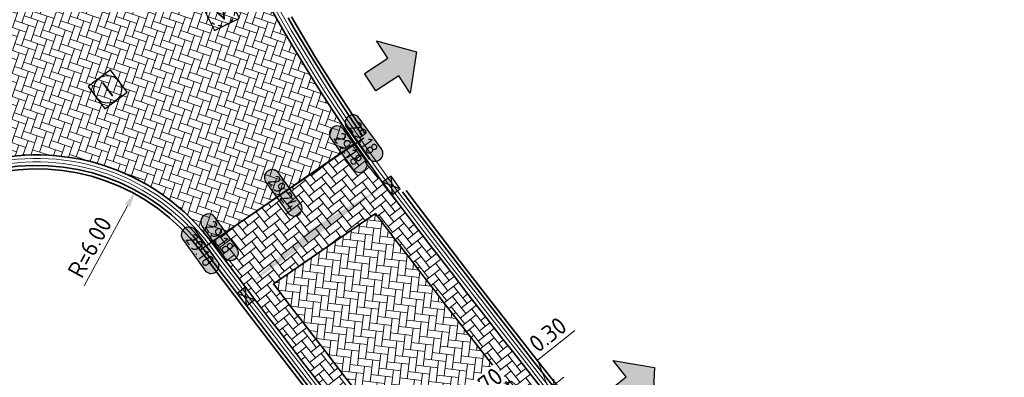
# Model space of a CAD drawing. Header units: metres. Extents: x 199937 to 201628, y 374508 to 375260.
# Tile 73 of 183: x 201200 to 201229, y 374827 to 374838. Entities that reach past the tile are written whole.
import ezdxf
from ezdxf.enums import TextEntityAlignment as Align

# ---------------------------------------------------------------- set-up
doc = ezdxf.new("R2010")
doc.units = ezdxf.units.M
doc.linetypes.add('HIDDENX2', pattern=[0.75, 0.5, -0.25])
doc.linetypes.add('VH-OPSLUITBAND_100X200', pattern=[16, 8, -2, 4, -2])
doc.layers.add('000___INRIT-PIJL', color=252, linetype='Continuous')
for name, color, linetype, lineweight in [('B-WE-RI-VWA_RIOOLPUT_VALPUT-S', 20, 'Continuous', 25), ('N-WE-OG-HOOGTELIJN-G', 7, 'Continuous', 25), ('N-WE-RI-ITR_RIOOLPUT-S', 84, 'Continuous', 25), ('N-WE-RI-KOLK-S', 7, 'Continuous', 25), ('N-WE-VH-DWARSHELLING-S', 7, 'Continuous', 25), ('N-WE-VH-GOOT-G', 170, 'Continuous', 35), ('N-WE-VH-KANTOPSLUITING_OPSLUITBAND_100X200-G', 150, 'VH-OPSLUITBAND_100X200', 35), ('N-WE-VH-KANTVERHARDING_STREKLAAG-G', 60, 'Continuous', 18), ('N-WE-VH-VERHARDING_BETONSTRAATSTEEN-G', 252, 'Continuous', 35), ('X-XX-AL-HOOGTELABEL-S', 7, 'Continuous', 25), ('X-XX-AL-M-200', 7, 'Continuous', 18)]:
    doc.layers.add(name, color=color, linetype=linetype, lineweight=lineweight)
doc.layers.add('N-WE-VH-VERHARDING_BETONSTRAATSTEEN_HEIDE-A', color=7, linetype='Continuous', lineweight=0, true_color=0x986657)
doc.layers.add('N-WE-VH-VERHARDING_BETONSTRAATSTEEN_ROOD-A', color=7, linetype='Continuous', lineweight=0, true_color=0xa92c0a)
doc.styles.add('NLCS-ISO', font='NLCS-ISO.ttf')
doc.styles.add('NLCS-ISO-ANNOTATIEF-T18', font='NLCS-ISO.ttf', dxfattribs={"height": 1.8})
doc.styles.add('NLCS-ISO-M200-T25', font='NLCS-ISO.ttf', dxfattribs={"height": 0.5})
doc.dimstyles.new('NLCS-M200-T25-PIJL_L2_H1', dxfattribs={"dimscale": 0.2, "dimtxt": 2.5, "dimasz": 2.5, "dimexe": 2, "dimexo": 2, "dimgap": 0.7, "dimtad": 1, "dimzin": 0, "dimdsep": 46, "dimtxsty": 'NLCS-ISO-M200-T25', "dimcen": 0, "dimdle": 2, "dimclrd": 256, "dimclre": 256, "dimclrt": 256, "dimadec": 1, "dimazin": 0, "dimtfac": 1, "dimtdec": 3, "dimtofl": 0, "dimtmove": 0, "dimatfit": 3, "dimfxl": 2, "dimfxlon": 1, "dimtfillclr": 256, "dimtolj": 1, "dimtzin": 0, "dimlwd": -1, "dimlwe": -1, "dimarcsym": 0})
doc.dimstyles.new('NLCS-M200-T25-SCHRAP_L2_H1', dxfattribs={"dimscale": 0.2, "dimtxt": 2.5, "dimasz": 1.4, "dimexe": 2, "dimexo": 2, "dimgap": 0.7, "dimtad": 1, "dimzin": 0, "dimdsep": 46, "dimtxsty": 'NLCS-ISO-M200-T25', "dimblk": 'OBLIQUE', "dimcen": 0, "dimdle": 2, "dimclrd": 256, "dimclre": 256, "dimclrt": 256, "dimadec": 1, "dimazin": 0, "dimtfac": 1, "dimtdec": 3, "dimtofl": 0, "dimtmove": 0, "dimatfit": 3, "dimldrblk": 'OBLIQUE', "dimfxl": 2, "dimfxlon": 1, "dimtfillclr": 256, "dimtolj": 1, "dimtzin": 0, "dimlwd": -1, "dimlwe": -1, "dimarcsym": 0})
pattern_1 = [(38.19511576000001, (0, 0), (0.03518932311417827, 0.2948927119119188), [0.63, -0.21]), (308.19511576, (-0.2597033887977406, 0.3300820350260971), (0.03518932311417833, 0.2948927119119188), [0.6299999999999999, -0.21])]

# ---------------------------------------------------------------- blocks, each defined once
blk = doc.blocks.new('inrit')
h = blk.add_hatch(color=256)
h.dxf.hatch_style = 1
h.paths.add_polyline_path([(0.3000000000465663, 1), (-0.300000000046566, 1), (-0.3000000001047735, 1.799999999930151), (-0.900000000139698, 1.799999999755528), (-2.328301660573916e-10, 2.599999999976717), (0.9000000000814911, 1.799999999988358), (0.2999999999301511, 1.799999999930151)])
at = {"color": 3, "flags": 128}
blk.add_lwpolyline([(0.3000000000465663, 1), (-0.300000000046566, 1), (-0.3000000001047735, 1.799999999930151), (-0.900000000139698, 1.799999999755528), (-2.328301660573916e-10, 2.599999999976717), (0.9000000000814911, 1.799999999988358), (0.2999999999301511, 1.799999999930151), (0.3000000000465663, 1)], dxfattribs=at)
blk = doc.blocks.new('*U283')
h = blk.add_hatch(color=253)
h.dxf.hatch_style = 1
edge = h.paths.add_edge_path()
edge.add_line((2.726055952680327, 1.132202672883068), (-2.726055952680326, 1.132202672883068))
edge.add_arc((-2.726055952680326, 0), 1.132202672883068, 90, 270)
edge.add_line((-2.726055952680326, -1.132202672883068), (2.726055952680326, -1.132202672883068))
edge.add_arc((2.726055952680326, 3.697785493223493e-32), 1.132202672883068, 270, 450)
blk.add_lwpolyline([(2.726055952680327, 1.132202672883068), (-2.726055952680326, 1.132202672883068, 0.9999999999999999), (-2.726055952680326, -1.132202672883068), (2.726055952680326, -1.132202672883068, 0.9999999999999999)], format="xyb", close=True)
at = {"style": 'NLCS-ISO-ANNOTATIEF-T18'}
blk.add_attdef('HGT', text='', height=1.8, dxfattribs=at).set_placement((-0.002853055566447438, -0.0004570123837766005), align=Align.MIDDLE_CENTER)
blk = doc.blocks.new('SRI-PUT_INSPECTIE-SO')
at = {"lineweight": -3, "flags": 128}
blk.add_lwpolyline([(-1.999999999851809, -2.000000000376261), (2.000000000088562, -2.000000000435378), (2.000000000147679, 1.999999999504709), (-2.00000000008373, 1.999999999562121)], close=True, dxfattribs=at)
at = {"lineweight": -3, "ltscale": 1.5}
blk.add_circle((0, -7.105427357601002e-14), 1.999999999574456, dxfattribs=at)
at = {"ltscale": 0.1, "style": 'NLCS-ISO'}
blk.add_text('I', height=2.5, dxfattribs=at).set_placement((-0.002795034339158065, -0.007140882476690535), align=Align.MIDDLE_CENTER)
blk = doc.blocks.new('SRI-PUT_VALPUT-SO')
at = {"lineweight": -3, "flags": 128}
blk.add_lwpolyline([(-1.999999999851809, -2.00000000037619), (2.000000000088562, -2.000000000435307), (2.000000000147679, 1.99999999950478), (-2.00000000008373, 1.999999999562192)], close=True, dxfattribs=at)
at = {"linetype": 'HIDDENX2', "lineweight": -3, "ltscale": 0.25}
blk.add_circle((0, 0), 1.999999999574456, dxfattribs=at)
at = {"ltscale": 0.1, "style": 'NLCS-ISO'}
blk.add_text('V', height=2.5, dxfattribs=at).set_placement((-0.002795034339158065, -0.007140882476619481), align=Align.MIDDLE_CENTER)
blk = doc.blocks.new('*U399')
blk.add_solid([(0, 0), (2.486077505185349, 0.25), (4.972155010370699, 0)])
blk = doc.blocks.new('*D517')
at = {"layer": 'Defpoints', "color": 0, "transparency": 16777216}
for p in [(201203.5483660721, 374832.646962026), (201200.6945288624, 374827.3691203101)]:
    blk.add_point(p, dxfattribs=at)
at = {"layer": 'X-XX-AL-M-200', "transparency": 16777216}
blk.add_line((201202.0596143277, 374829.8936879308), (201203.3105463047, 374832.207141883), dxfattribs=at)
blk.add_solid([(201203.2372429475, 374832.2467785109), (201203.3838496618, 374832.1675052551), (201203.5483660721, 374832.646962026)], dxfattribs=at)
at = {"layer": 'X-XX-AL-M-200', "transparency": 16777216, "insert": (201202.2231107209, 374831.0160042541), "char_height": 0.5, "attachment_point": 5, "rotation": 61.59900174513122, "style": 'NLCS-ISO-M200-T25', "bg_fill": 3, "box_fill_scale": 1.1, "bg_fill_color": 256, "bg_fill_true_color": 13158600, "bg_fill_transparency": 0}
blk.add_mtext('\\A1;R=6.00', dxfattribs=at)
blk = doc.blocks.new('N-SRI-KOLK_STRAAT_450X300-SO')
h = blk.add_hatch(color=256)
h.dxf.hatch_style = 1
h.paths.add_polyline_path([(-7.127631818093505e-14, 0.7499999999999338), (-1.125000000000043, 1.49999999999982), (-1.125000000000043, 4.75175454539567e-14)])
h.paths.add_polyline_path([(1.1249999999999, 4.75175454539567e-14), (1.1249999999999, 1.49999999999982), (-7.122080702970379e-14, 0.7499999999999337)])
for p, q in [((-1.125000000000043, 4.75175454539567e-14), (1.1249999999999, 1.49999999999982)), ((1.1249999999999, 4.75175454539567e-14), (-1.125000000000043, 1.49999999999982))]:
    blk.add_line(p, q)
at = {"flags": 128}
blk.add_lwpolyline([(-1.125000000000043, 4.75175454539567e-14), (1.1249999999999, 4.75175454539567e-14), (1.1249999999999, 1.49999999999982), (-1.125000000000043, 1.49999999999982)], close=True, dxfattribs=at)
blk = doc.blocks.new('_Oblique')
at = {"color": 0, "linetype": 'ByBlock', "lineweight": -2}
blk.add_line((-0.5, -0.5), (0.5, 0.5), dxfattribs=at)
blk = doc.blocks.new('*D732')
at = {"layer": 'Defpoints', "color": 0, "transparency": 16777216}
for p in [(201215.3363213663, 374826.8315125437), (201215.3494824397, 374826.8148377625), (201214.7868512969, 374826.3978267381)]:
    blk.add_point(p, dxfattribs=at)
at = {"layer": 'X-XX-AL-M-200', "transparency": 16777216}
for p, q in [((201214.3677425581, 374827.156168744), (201213.2845023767, 374826.3011887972)), ((201215.0615863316, 374826.614669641), (201214.3677425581, 374827.156168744)), ((201215.3363213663, 374826.8315125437), (201215.0885010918, 374827.145495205)), ((201214.4728686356, 374826.1500064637), (201215.6503040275, 374827.0793328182)), ((201214.7868512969, 374826.3978267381), (201215.0346715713, 374826.0838440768))]:
    blk.add_line(p, q, dxfattribs=at)
at = {"layer": 'X-XX-AL-M-200', "transparency": 16777216, "xscale": 0.28, "yscale": 0.28, "zscale": 0.28}
for p, rotation in [((201215.3363213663, 374826.8315125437), 38.28333061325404), ((201214.7868512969, 374826.3978267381), 218.283330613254)]:
    blk.add_blockref('_Oblique', p, dxfattribs=dict(at, rotation=rotation))
at = {"layer": 'X-XX-AL-M-200', "transparency": 16777216, "insert": (201213.5844976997, 374827.0348118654), "char_height": 0.5, "attachment_point": 5, "rotation": 38.283330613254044, "style": 'NLCS-ISO-M200-T25', "bg_fill": 3, "box_fill_scale": 1.1, "bg_fill_color": 256, "bg_fill_true_color": 13158600, "bg_fill_transparency": 0}
blk.add_mtext('\\A1;0.70', dxfattribs=at)
blk = doc.blocks.new('*D733')
at = {"layer": 'Defpoints', "color": 0, "transparency": 16777216}
for p in [(201215.3494824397, 374826.8148377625), (201215.5718083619, 374827.0173777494), (201215.5849602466, 374827.0007146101)]:
    blk.add_point(p, dxfattribs=at)
at = {"layer": 'X-XX-AL-M-200', "transparency": 16777216}
for p, q in [((201215.1237700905, 374827.7593519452), (201216.2070102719, 374828.6143318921)), ((201215.4540648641, 374826.9244451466), (201215.1237700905, 374827.7593519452)), ((201215.022338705, 374826.5836922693), (201215.8857910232, 374827.2651980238)), ((201215.3363213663, 374826.8315125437), (201215.0885010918, 374827.145495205)), ((201215.5718083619, 374827.0173777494), (201215.3239880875, 374827.3313604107))]:
    blk.add_line(p, q, dxfattribs=at)
at = {"layer": 'X-XX-AL-M-200', "transparency": 16777216, "xscale": 0.28, "yscale": 0.28, "zscale": 0.28}
for p, rotation in [((201215.5718083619, 374827.0173777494), 38.28333061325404), ((201215.3363213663, 374826.8315125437), 218.283330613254)]:
    blk.add_blockref('_Oblique', p, dxfattribs=dict(at, rotation=rotation))
at = {"layer": 'X-XX-AL-M-200', "transparency": 16777216, "insert": (201215.4237654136, 374828.4929750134), "char_height": 0.5, "attachment_point": 5, "rotation": 38.283330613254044, "style": 'NLCS-ISO-M200-T25', "bg_fill": 3, "box_fill_scale": 1.1, "bg_fill_color": 256, "bg_fill_true_color": 13158600, "bg_fill_transparency": 0}
blk.add_mtext('\\A1;0.30', dxfattribs=at)

msp = doc.modelspace()

# ---------------------------------------------------------------- hatches: boundary and pattern name
at = {"layer": 'N-WE-VH-VERHARDING_BETONSTRAATSTEEN_HEIDE-A', "true_color": 0x986657}
h = msp.add_hatch(dxfattribs=at)
h.set_pattern_fill('AVH-HEI_BSS_KEIFRMT_KEPER-SO', color=25, scale=2, angle=38.19511576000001, pattern_type=2)
h.set_pattern_definition(pattern_1)
h.paths.add_polyline_path([(201211.0336358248, 374832.3790837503, -0.00994330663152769), (201209.8662869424, 374834.0035463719), (201205.7304956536, 374831.1545147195, 0.001151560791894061), (201206.9404978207, 374829.55943476)], flags=17)
h = msp.add_hatch(dxfattribs=at)
h.set_pattern_fill('AVH-HEI_BSS_KEIFRMT_KEPER-SO', color=25, scale=2, angle=38.19511576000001, pattern_type=2)
h.set_pattern_definition(pattern_1)
h.paths.add_polyline_path([(201211.3376270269, 374831.9775358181, -0.00250318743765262), (201211.0336358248, 374832.3790837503), (201210.4567260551, 374831.9816666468, 0.002639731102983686), (201210.7816431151, 374831.5522337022, 0.00722317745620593), (201218.4783350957, 374821.7862315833), (201219.0197505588, 374822.229943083, -0.007221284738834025)], flags=17)
h = msp.add_hatch(dxfattribs=at)
h.set_pattern_fill('AVH-HEI_BSS_KEIFRMT_KEPER-SO', color=25, scale=2, angle=38.19511576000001, pattern_type=2)
h.set_pattern_definition(pattern_1)
h.paths.add_polyline_path([(201207.5176250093, 374829.9570016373), (201206.9404978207, 374829.55943476, 0.007666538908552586), (201215.1816559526, 374819.0844719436), (201215.7230713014, 374819.5281833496, -0.007645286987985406)], flags=17)
at = {"layer": 'N-WE-VH-VERHARDING_BETONSTRAATSTEEN_ROOD-A'}
h = msp.add_hatch(dxfattribs=at)
h.set_pattern_fill('AVH-ROO_BSS_KEIFRMT_KEPER-SO', color=36, scale=2, angle=-18.73988689, pattern_type=2)
h.set_pattern_definition([(341.26011311, (201202.7680044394, 374846.8255048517), (0.2663344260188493, 0.1314000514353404), [0.63, -0.21]), (251.26011311, (201202.902938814, 374847.2232393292), (0.2663344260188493, 0.1314000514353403), [0.6299999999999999, -0.21])])
edge = h.paths.add_edge_path()
edge.add_line((201203.5700273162, 374846.6330093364), (201203.4320861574, 374847.0468540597))
edge.add_line((201203.4320861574, 374847.0468540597), (201198.7188906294, 374845.4758695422))
edge.add_arc((201192.7421551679, 374843.4837266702), 6.299999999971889, -76.28075702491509, 18.43406634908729, ccw=False)
edge.add_line((201194.236291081, 374837.3634686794), (201195.4080894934, 374832.5635649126))
edge.add_line((201195.4080894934, 374832.5635649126), (201199.2003929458, 374833.4893782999))
edge.add_arc((201200.6945266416, 374827.3690771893), 6.300041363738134, 36.9314549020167, 103.719130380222, ccw=False)
edge.add_line((201205.7304956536, 374831.1545147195), (201209.8662869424, 374834.0035463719))
edge.add_arc((201251.2890421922, 374862.5385309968), 50.30000000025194, 198.4340663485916, 214.5618762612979, ccw=False)
h = msp.add_hatch(dxfattribs=at)
h.set_pattern_fill('AVH-ROO_BSS_KEIFRMT_KEPER-SO', color=36, scale=2, angle=-6.80488424, pattern_type=2)
h.set_pattern_definition([(353.19511576, (201210.4567260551, 374831.9816666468), (0.2334032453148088, 0.1836380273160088), [0.6299999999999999, -0.21]), (263.19511576, (201210.5064912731, 374832.3987079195), (0.2334032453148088, 0.1836380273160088), [0.6299999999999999, -0.21])])
h.paths.add_polyline_path([(201210.7816431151, 374831.5522337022, -0.002639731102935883), (201210.4567260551, 374831.9816666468), (201207.5176250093, 374829.9570016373, 0.00764528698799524), (201215.7230713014, 374819.5281833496), (201218.4783350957, 374821.7862315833, -0.007223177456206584)])

# ---------------------------------------------------------------- linework, layer by layer
at = {"layer": 'N-WE-OG-HOOGTELIJN-G'}
msp.add_lwpolyline([(201210.1260620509, 374834.1552777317), (201205.4033968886, 374830.923914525)], dxfattribs=at)
at = {"layer": 'N-WE-VH-GOOT-G'}
for points in [[(201279.4654290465, 374903.5273109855), (201276.406011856, 374908.5202415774, 0.1877469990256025), (201272.7674762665, 374911.2855925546), (201259.3802154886, 374915.1164447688, 0.2094161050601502), (201254.3700697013, 374914.440235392), (201197.641662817, 374879.891685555, 0.3496658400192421), (201194.9418536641, 374872.5188592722), (201203.5700273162, 374846.6330093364, 0.08300686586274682), (201211.3376270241, 374831.9775358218, 0.01048548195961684), (201222.5837637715, 374817.8977237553, 0.3384533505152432), (201230.0464565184, 374816.2042217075), (201252.5838921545, 374826.5281762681, 0.0296485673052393), (201263.0765490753, 374832.109114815), (201301.465339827, 374855.5459103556, 0.4146907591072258), (201303.5543079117, 374864.2145619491), (201279.9878960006, 374902.6746514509)], [(201190.3781682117, 374725.9901508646, 0.005832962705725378), (201213.6215774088, 374733.9085403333, 0.4038275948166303), (201216.2898483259, 374739.2512458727), (201200.0198097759, 374791.0364932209, -0.3192733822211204), (201202.7733105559, 374799.5250245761), (201210.6738992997, 374805.3955649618, -0.01766950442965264), (201214.8628148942, 374808.1684093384, 0.4549785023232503), (201216.4458304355, 374817.5346706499, -0.009968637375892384), (201205.7304956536, 374831.1545147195, 0.2999557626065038), (201199.2003929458, 374833.4893782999), (201150.3313457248, 374821.558999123)]]:
    msp.add_lwpolyline(points, format="xyb", dxfattribs=at)
at = {"layer": 'N-WE-VH-KANTOPSLUITING_OPSLUITBAND_100X200-G'}
for points in [[(201259.6940659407, 374914.714593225), (201259.2976812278, 374914.8280213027, 0.2094161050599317), (201254.5261138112, 374914.1840123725), (201197.7977069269, 374879.6354625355, 0.3496658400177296), (201195.2264601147, 374872.6137232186), (201203.8546337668, 374846.7278732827, 0.08300686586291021), (201211.5759058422, 374832.1598081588, 0.01048548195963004), (201222.8141907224, 374818.0898263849, 0.3384533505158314), (201229.921517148, 374816.4769672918), (201252.4589527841, 374826.8009218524, 0.02964856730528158), (201262.9202258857, 374832.3651676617), (201301.3090166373, 374855.8019632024, 0.2991574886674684), (201304.1238061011, 374861.7605819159, 0.2991574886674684)], [(201304.0465921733, 374861.5734374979, -0.2911166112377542), (201301.2569089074, 374855.8873141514), (201262.8681181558, 374832.4505186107, -0.02964856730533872), (201252.4173063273, 374826.8918370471), (201229.8798706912, 374816.5678824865, -0.3384533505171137), (201222.890999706, 374818.1538605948, -0.01048548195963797), (201211.6553321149, 374832.2205656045, -0.08300686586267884), (201203.9495025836, 374846.7594945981), (201195.3213289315, 374872.645344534, -0.3496658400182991), (201197.8497216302, 374879.5500548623), (201254.5781285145, 374914.0986046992, -0.2094161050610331), (201259.2701698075, 374914.7318801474), (201259.4742722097, 374914.6734749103)], [(201214.0222236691, 374808.0001872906, -0.002817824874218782), (201214.7061638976, 374808.4242617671, 0.4549785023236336), (201216.2137977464, 374817.3445106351, -0.009976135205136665), (201205.4832082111, 374830.9841652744, 0.2993940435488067), (201199.2715422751, 374833.1979374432), (201151.0719034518, 374821.4309806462)], [(201213.8276996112, 374807.9958974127, -0.003401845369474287), (201214.6539468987, 374808.50954591, 0.4549785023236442), (201216.1364535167, 374817.2811239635, -0.009976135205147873), (201205.4033968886, 374830.923914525, 0.2993940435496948), (201199.2952587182, 374833.1007904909), (201151.0956198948, 374821.3338336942)]]:
    msp.add_lwpolyline(points, format="xyb", dxfattribs=at)
at = {"layer": 'N-WE-VH-KANTVERHARDING_STREKLAAG-G'}
for points in [[(201279.3801630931, 374903.4750642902), (201276.3207459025, 374908.467994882, 0.1877469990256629), (201272.7399648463, 374911.1894513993), (201259.3527040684, 374915.0203036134, 0.2094161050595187), (201254.4220844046, 374914.3548277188), (201197.6936775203, 374879.8062778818, 0.3496658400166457), (201195.036722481, 374872.5504805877), (201203.664896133, 374846.6646306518, 0.08300686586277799), (201211.4170532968, 374832.0382932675, 0.01048548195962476), (201222.6605727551, 374817.9617579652, 0.3384533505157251), (201230.0048100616, 374816.2951369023), (201252.5422456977, 374826.6190914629, 0.02964856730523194), (201263.0244413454, 374832.1944657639), (201301.4132320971, 374855.6312613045, 0.4146907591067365), (201303.4690419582, 374864.1623152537), (201279.9026300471, 374902.6224047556)], [(201279.2948971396, 374903.4228175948), (201276.2354799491, 374908.4157481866, 0.1877469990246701), (201272.712453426, 374911.0933102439), (201259.3251926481, 374914.9241624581, 0.2094161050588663), (201254.4740991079, 374914.2694200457), (201197.7456922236, 374879.7208702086, 0.3496658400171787), (201195.1315912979, 374872.5821019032), (201203.7597649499, 374846.6962519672, 0.08300686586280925), (201211.4964795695, 374832.0990507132, 0.01048548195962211), (201222.7373817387, 374818.025792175, 0.3384533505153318), (201229.9631636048, 374816.386052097), (201252.5005992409, 374826.7100066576, 0.02964856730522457), (201262.9723336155, 374832.2798167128), (201301.3611243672, 374855.7166122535, 0.4146907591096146), (201303.3837760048, 374864.1100685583), (201279.8173640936, 374902.5701580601)], [(201190.3470273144, 374726.0851784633, 0.005832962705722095), (201213.5882280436, 374734.0028155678, 0.4038275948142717), (201216.1944461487, 374739.2212721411), (201199.9244075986, 374791.0065194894, -0.3192733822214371), (201202.7136681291, 374799.6052915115), (201210.615018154, 374805.476397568, -0.01767283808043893), (201214.8105978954, 374808.2536934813, 0.4549785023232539), (201216.3684862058, 374817.4712839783, -0.009976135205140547), (201205.642830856, 374831.1046667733, 0.2993940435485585), (201199.2241093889, 374833.3922313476), (201150.3550621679, 374821.4618521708)], [(201190.315886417, 374726.180206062, 0.005832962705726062), (201213.5548786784, 374734.0970908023, 0.40382759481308), (201216.0990439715, 374739.1912984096), (201199.8290054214, 374790.9765457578, -0.3192733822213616), (201202.6540257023, 374799.6855584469), (201210.5561364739, 374805.5572297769, -0.01767616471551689), (201214.7583808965, 374808.3389776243, 0.4549785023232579), (201216.2911419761, 374817.4078973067, -0.009976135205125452), (201205.5630195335, 374831.0444160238, 0.2993940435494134), (201199.247825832, 374833.2950843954), (201150.3787786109, 374821.3647052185)]]:
    msp.add_lwpolyline(points, format="xyb", dxfattribs=at)
at = {"layer": 'N-WE-VH-VERHARDING_BETONSTRAATSTEEN-G'}
for points in [[(201205.7304956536, 374831.1545147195), (201209.8662869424, 374834.0035463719)], [(201207.5176250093, 374829.9570016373), (201210.4567260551, 374831.9816666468)]]:
    msp.add_lwpolyline(points, dxfattribs=at)
for points in [[(201210.4567260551, 374831.9816666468, 0.00263973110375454), (201210.7816431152, 374831.552233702, 0.007223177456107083), (201218.4783350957, 374821.7862315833)], [(201215.7230713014, 374819.5281833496, -0.007645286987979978), (201207.5176250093, 374829.9570016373, -0.007645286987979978)]]:
    msp.add_lwpolyline(points, format="xyb", dxfattribs=at)

# ---------------------------------------------------------------- block references
at = {"layer": '000___INRIT-PIJL'}
for p, rotation in [((201207.989, 374837.6599999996), 301.3550301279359), ((201209.4605, 374835.2254999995), 302.8970634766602), ((201216.4695976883, 374825.9162835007, 29.23600439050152), 308.6859101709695)]:
    msp.add_blockref('inrit', p, dxfattribs=dict(at, rotation=rotation))
at = {"layer": 'B-WE-RI-VWA_RIOOLPUT_VALPUT-S', "xscale": 0.2, "yscale": 0.2, "zscale": 0.2, "rotation": 26.61582324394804}
msp.add_blockref('SRI-PUT_VALPUT-SO', (201205.9967019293, 374837.7899312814, 29.14022132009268), dxfattribs=at)
at = {"layer": 'N-WE-RI-ITR_RIOOLPUT-S', "xscale": 0.2, "yscale": 0.2, "zscale": 0.2, "rotation": 36.67016893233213}
msp.add_blockref('SRI-PUT_INSPECTIE-SO', (201202.7386271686, 374835.5617105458), dxfattribs=at)
at = {"layer": 'N-WE-RI-KOLK-S', "xscale": 0.2, "yscale": 0.2, "zscale": 0.2}
for p, rotation in [((201211.0385821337, 374832.8754147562), 126.0506668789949), ((201206.6079914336, 374829.5008299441), 307.3170704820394)]:
    msp.add_blockref('N-SRI-KOLK_STRAAT_450X300-SO', p, dxfattribs=dict(at, rotation=rotation))
at = {"layer": 'N-WE-VH-DWARSHELLING-S', "rotation": 36.2562733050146}
msp.add_blockref('*U399', (201206.7186897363, 374829.8506922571), dxfattribs=at)
at = {"layer": 'X-XX-AL-HOOGTELABEL-S', "xscale": 0.2, "yscale": 0.2, "zscale": 0.2, "rotation": 305.7010913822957}
for p, values in [((201210.1260620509, 374834.1552777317), {'HGT': '29.18'}), ((201209.6717239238, 374833.8370855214), {'HGT': '29.18'}), ((201207.798391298, 374832.5790305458), {'HGT': '29.24'}), ((201205.9638067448, 374831.3000377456), {'HGT': '29.18'}), ((201205.4033968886, 374830.923914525), {'HGT': '29.18'})]:
    msp.add_blockref('*U283', p, dxfattribs=at).add_auto_attribs(values)

# ---------------------------------------------------------------- next in the draw order: dimensions: what is measured, and where the dimension line sits
at = {"layer": 'X-XX-AL-M-200'}
dim = msp.add_radius_dim(center=(201200.6945288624, 374827.3691203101), mpoint=(201203.5483660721, 374832.646962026), dimstyle='NLCS-M200-T25-PIJL_L2_H1', override={"dimpost": 'R=<>', "dimtfill": 1}, dxfattribs=at)
dim.commit()
dim.dimension.update_dxf_attribs({"geometry": '*D517', "text_midpoint": (201202.5661704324, 374830.8305048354), "dimtype": 164})
dim = msp.add_linear_dim(base=(201215.3363213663, 374826.8315125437), p1=(201214.7868512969, 374826.3978267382), p2=(201215.3494824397, 374826.8148377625), angle=218.283330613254, dimstyle='NLCS-M200-T25-SCHRAP_L2_H1', override={"dimtmove": 1, "dimtfill": 1}, dxfattribs=at)
dim.commit()
dim.dimension.update_dxf_attribs({"geometry": '*D732', "text_midpoint": (201214.2578486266, 374827.069431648), "dimtype": 160})

# ---------------------------------------------------------------- next in the draw order: dimensions: what is measured, and where the dimension line sits
dim = msp.add_linear_dim(base=(201215.5718083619, 374827.0173777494), p1=(201215.3494824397, 374826.8148377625), p2=(201215.5849602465, 374827.0007146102), angle=218.283330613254, dimstyle='NLCS-M200-T25-SCHRAP_L2_H1', override={"dimtmove": 1, "dimtfill": 1}, dxfattribs=at)
dim.commit()
dim.dimension.update_dxf_attribs({"geometry": '*D733', "text_midpoint": (201214.9920392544, 374828.1522221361)})

doc.saveas('drawing.dxf')
